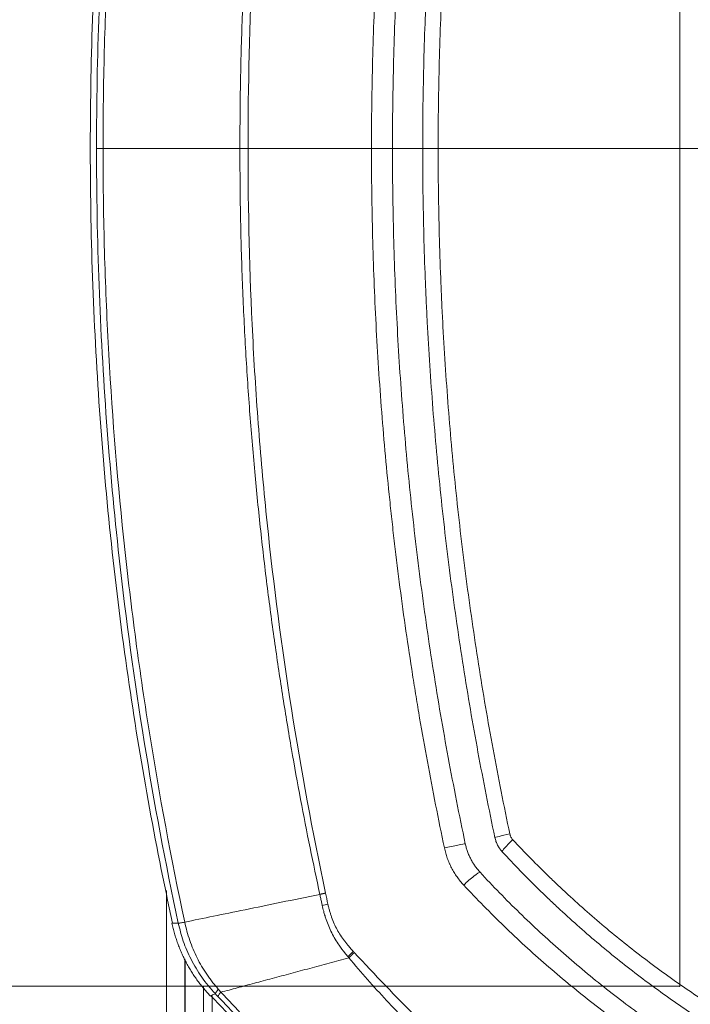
# Model space of a CAD drawing. Header units: millimetres. Extents: x 0 to 594, y 0 to 420.
# Tile 230 of 256: x 300.39 to 305.93, y 301.24 to 309.39. Entities that reach past the tile are written whole.
import ezdxf

# ---------------------------------------------------------------- set-up
doc = ezdxf.new("R2010")
doc.units = ezdxf.units.MM
doc.layers.add('1', color=7, linetype='Continuous', true_color=0xffffff)
doc.styles.add('Arial Unicode MS', font='txt')
doc.dimstyles.get("Standard").update_dxf_attribs({"dimtxt": 0.18, "dimasz": 0.18, "dimexe": 0.18, "dimexo": 0.0625, "dimgap": 0.09, "dimtad": 0, "dimtih": 1, "dimtoh": 1, "dimdec": 4, "dimzin": 0, "dimdsep": 46, "dimtxsty": 'Standard', "dimcen": 0.09, "dimadec": 0, "dimazin": 0, "dimtfac": 1, "dimtdec": 4, "dimtofl": 0, "dimtmove": 0, "dimatfit": 3, "dimfxl": 0, "dimtolj": 1, "dimtzin": 0, "dimarcsym": 0})

# ---------------------------------------------------------------- blocks, each defined once
blk = doc.blocks.new('_U0')
at = {"layer": '1', "color": 18, "lineweight": 13}
for p, q in [((147.6569, 304.1723), (147.6569, 390.192)), ((305.8469, 301.3923), (305.8469, 390.192)), ((147.6569, 388.192), (198.8518, 388.192)), ((305.8469, 388.192), (254.6521, 388.192))]:
    blk.add_line(p, q, dxfattribs=at)
at = {"layer": '1', "color": 18}
for points in [[(147.6569, 388.192), (151.1569, 389.1299), (151.1569, 387.2542)], [(305.8469, 388.192), (302.3469, 387.2542), (302.3469, 389.1299)]]:
    blk.add_solid(points, dxfattribs=at)
at = {"layer": '1', "color": 18, "linetype": 'Continuous', "lineweight": 13, "char_height": 3.5, "attachment_point": 7, "line_spacing_factor": 1.047437, "style": 'Arial Unicode MS'}
for s, insert in [('\\fArial Unicode MS|b0|i0;\\W1.0000;3.16', (200.5373, 385.5562)), ('\\fArial Unicode MS|b0|i0;\\W1.0000;LIFT POINT SPAN', (213.2036, 385.5562))]:
    blk.add_mtext(s, dxfattribs=dict(at, insert=insert))
blk = doc.blocks.new('_U8')
at = {"layer": '1', "color": 18, "lineweight": 13}
for p, q in [((305.8469, 341.6323), (287.0636, 341.6323)), ((289.0636, 341.6323), (289.0636, 254.0957)), ((305.8469, 301.3923), (287.0636, 301.3923)), ((289.0636, 254.0957), (284.0636, 254.0957))]:
    blk.add_line(p, q, dxfattribs=at)
at = {"layer": '1', "color": 18}
for points in [[(289.0636, 341.6323), (290.0014, 338.1323), (288.1258, 338.1323)], [(289.0636, 301.3923), (288.1258, 304.8923), (290.0014, 304.8923)]]:
    blk.add_solid(points, dxfattribs=at)
at = {"layer": '1', "color": 18, "linetype": 'Continuous', "lineweight": 13, "char_height": 3.5, "attachment_point": 7, "line_spacing_factor": 1.047437, "style": 'Arial Unicode MS'}
for s, insert in [('\\fArial Unicode MS|b0|i0;\\W1.0000;0.8', (259.842, 251.4599)), ('\\fArial Unicode MS|b0|i0;\\W1.0000;CTRS', (269.7891, 251.4599)), ('\\fArial Unicode MS|b0|i0;\\W1.0000;AFT LIFT POINTS', (259.842, 244.3979))]:
    blk.add_mtext(s, dxfattribs=dict(at, insert=insert))

msp = doc.modelspace()

# ---------------------------------------------------------------- linework, layer by layer
at = {"layer": '1', "color": 155, "linetype": 'Continuous', "lineweight": 13}
for p, q in [((301.6017, 299.946), (301.6017, 302.1851)), ((301.7528, 301.619), (301.7528, 299.946)), ((301.7552, 299.946), (301.7552, 301.6121)), ((301.9063, 301.3918), (301.9063, 299.946)), ((301.9622, 301.3127), (301.9624, 301.3126))]:
    msp.add_line(p, q, dxfattribs=at)
for centre, major_axis, ratio, start_param, end_param in [((304.4643, 302.6544), (-0.1467, -0.0311), 0.017393, 4.863632, 6.283185), ((303.929, 302.5405), (0.1467, 0.0311), 0.015755, 0.188177, 1.765165), ((304.4887, 302.6073), (-0.1102, -0.1018), 0.091908, 4.832544, 6.283185), ((304.0876, 302.2334), (0.1102, 0.1017), 0.109604, 0.149091, 1.724916), ((303.0088, 302.0878), (0.2433, 0.0573), 0.005984, 1.873537, 2.081961), ((303.2169, 301.6969), (0.1881, 0.1647), 0.146307, 1.830753, 2.099698), ((302.1875, 301.4983), (0.1815, 0.1719), 0.1036, 2.523916, 3.02328)]:
    msp.add_ellipse(centre, major_axis=major_axis, ratio=ratio, start_param=start_param, end_param=end_param, dxfattribs=at)
for points, knots in [([(301.6506, 314.7321), (301.5043, 314.0567), (301.2501, 312.6506), (301.021, 310.4944), (300.9697, 309.021), (300.9705, 308.2842)], [0, 0, 0, 0, 0.318633, 0.660331, 1, 1, 1, 1]), ([(301.022, 308.3233), (301.022, 308.3234), (301.022, 308.7006), (301.0427, 309.8262), (301.2015, 311.9844), (301.4867, 313.7401), (301.6985, 314.7325)], [0, 0, 0, 0, 0.000025, 0.176238, 0.526285, 1, 1, 1, 1]), ([(301.7519, 314.7234), (301.6402, 314.2003), (301.4926, 313.4086), (301.3566, 312.4763), (301.3062, 312.0753), (301.2744, 311.8077), (301.2594, 311.6738), (301.1887, 311.0035), (301.1358, 310.3311), (301.105, 309.6606), (301.0944, 309.3927), (301.0901, 309.2589), (301.0796, 308.8577), (301.0761, 308.5906), (301.0761, 308.3233)], [0, 0, 0, 0, 0.25, 0.375, 0.4375, 0.4375, 0.5, 0.5, 0.75, 0.8125, 0.8125, 0.875, 0.875, 1, 1, 1, 1]), ([(302.2076, 308.3233), (302.2087, 308.5116), (302.211, 308.8834), (302.2275, 309.4336), (302.2528, 309.9687), (302.2869, 310.4886), (302.329, 310.9933), (302.3783, 311.4828), (302.4341, 311.9572), (302.4957, 312.4165), (302.5625, 312.8609), (302.6336, 313.2902), (302.7087, 313.7047), (302.7866, 314.1045), (302.8422, 314.3655), (302.8695, 314.4938)], [0, 0, 0, 0, 0.090864, 0.179391, 0.265542, 0.34933, 0.430775, 0.509897, 0.586712, 0.661238, 0.733491, 0.803484, 0.871229, 0.936732, 1, 1, 1, 1]), ([(302.9164, 314.4836), (302.8089, 313.9764), (302.7149, 313.4675), (302.5539, 312.4467), (302.4869, 311.9348), (302.4068, 311.1645), (302.3718, 310.7787), (302.3445, 310.3921), (302.328, 310.1342), (302.3206, 310.0051), (302.2878, 309.3593), (302.2751, 308.8413), (302.2758, 308.3233)], [0, 0, 0, 0, 0.25, 0.25, 0.5, 0.5, 0.625, 0.6875, 0.6875, 0.75, 0.75, 1, 1, 1, 1]), ([(303.2969, 308.3233), (303.2968, 308.5663), (303.2999, 308.8091), (303.3124, 309.2944), (303.3218, 309.5369), (303.3469, 310.0216), (303.3626, 310.2638), (303.4004, 310.7478), (303.4224, 310.9896), (303.4539, 311.2917), (303.4604, 311.3521), (303.4737, 311.4729), (303.4944, 311.6539), (303.5168, 311.8348), (303.564, 312.1961), (303.5986, 312.4365), (303.6458, 312.7366), (303.6554, 312.7965), (303.6751, 312.9164), (303.7051, 313.0961), (303.7369, 313.2755), (303.8029, 313.6338), (303.8499, 313.8721), (303.9001, 314.1099)], [0, 0, 0, 0, 0.125, 0.125, 0.25, 0.25, 0.375, 0.375, 0.5, 0.5, 0.53125, 0.53125, 0.5625, 0.625, 0.625, 0.75, 0.75, 0.78125, 0.78125, 0.8125, 0.875, 0.875, 1, 1, 1, 1]), ([(304.073, 314.0751), (304.0228, 313.8381), (303.9287, 313.3634), (303.8472, 312.8874), (303.772, 312.4107), (303.703, 311.9334), (303.6466, 311.4547), (303.5963, 310.9754), (303.5743, 310.7354), (303.5366, 310.2548), (303.5209, 310.0141), (303.4957, 309.5322), (303.4862, 309.2908), (303.4735, 308.8076), (303.4704, 308.5656), (303.4704, 308.3233)], [0, 0, 0, 0, 0.125, 0.25, 0.25, 0.375, 0.5, 0.5, 0.625, 0.625, 0.75, 0.75, 0.875, 0.875, 1, 1, 1, 1]), ([(303.7204, 308.3233), (303.7204, 308.563), (303.7235, 308.8026), (303.7329, 309.162), (303.7368, 309.2817), (303.7439, 309.4613), (303.7464, 309.5212), (303.7519, 309.6409), (303.7666, 309.94), (303.7861, 310.2385), (303.8235, 310.7153), (303.8454, 310.9533), (303.8952, 311.4285), (303.9232, 311.6657), (303.9854, 312.1393), (304.0537, 312.6122), (304.1344, 313.0835), (304.2213, 313.554), (304.2679, 313.7888), (304.3176, 314.0233)], [0, 0, 0, 0, 0.125, 0.125, 0.1875, 0.1875, 0.21875, 0.21875, 0.25, 0.375, 0.375, 0.5, 0.5, 0.625, 0.625, 0.75, 0.875, 0.875, 1, 1, 1, 1]), ([(304.4417, 313.9944), (304.3923, 313.7611), (304.346, 313.5274), (304.2596, 313.0593), (304.2195, 312.8249), (304.1454, 312.3552), (304.1114, 312.12), (304.0497, 311.6487), (304.0219, 311.4127), (303.9724, 310.9399), (303.9507, 310.7031), (303.9135, 310.2287), (303.898, 309.9912), (303.8825, 309.6937), (303.8796, 309.6342), (303.8741, 309.5151), (303.8716, 309.4555), (303.8646, 309.2768), (303.8608, 309.1577), (303.8515, 308.8002), (303.8484, 308.5618), (303.8484, 308.3233)], [0, 0, 0, 0, 0.125, 0.125, 0.25, 0.25, 0.375, 0.375, 0.5, 0.5, 0.625, 0.625, 0.75, 0.75, 0.78125, 0.78125, 0.8125, 0.8125, 0.875, 0.875, 1, 1, 1, 1]), ([(300.9705, 308.3624), (300.9697, 307.6257), (301.021, 306.1523), (301.2501, 303.996), (301.5043, 302.5899), (301.6506, 301.9145)], [0, 0, 0, 0, 0.339669, 0.681367, 1, 1, 1, 1]), ([(301.6985, 301.9141), (301.4867, 302.9065), (301.2015, 304.6622), (301.0427, 306.8204), (301.022, 307.946), (301.022, 308.3232), (301.022, 308.3233)], [0, 0, 0, 0, 0.473715, 0.823762, 0.999975, 1, 1, 1, 1]), ([(301.0761, 308.3233), (301.0689, 308.3233), (301.0623, 308.3233), (301.0534, 308.3233), (301.0506, 308.3233), (301.0454, 308.3233), (301.0429, 308.3233), (301.0395, 308.3233), (301.0384, 308.3233), (301.0363, 308.3233), (301.0333, 308.3233), (301.0307, 308.3233), (301.026, 308.3233), (301.0237, 308.3233), (301.022, 308.3233)], [0, 0, 0, 0, 0.25, 0.25, 0.375, 0.375, 0.5, 0.5, 0.5625, 0.5625, 0.625, 0.75, 0.75, 1, 1, 1, 1]), ([(302.2076, 308.3233), (302.1535, 308.3233), (302.047, 308.3233), (301.9435, 308.3233), (301.8798, 308.3233), (301.8671, 308.3233), (301.8418, 308.3233), (301.8041, 308.3233), (301.7668, 308.3233), (301.693, 308.3233), (301.6446, 308.3233), (301.5853, 308.3233), (301.5735, 308.3233), (301.55, 308.3233), (301.5383, 308.3233), (301.5034, 308.3233), (301.4804, 308.3233), (301.4122, 308.3233), (301.3233, 308.3233), (301.1961, 308.3233), (301.1154, 308.3233), (301.0761, 308.3233)], [0, 0, 0, 0, 0.125, 0.25, 0.25, 0.28125, 0.28125, 0.3125, 0.375, 0.375, 0.5, 0.5, 0.53125, 0.53125, 0.5625, 0.5625, 0.625, 0.625, 0.75, 0.875, 1, 1, 1, 1]), ([(301.0761, 308.3233), (301.0761, 308.056), (301.0796, 307.7889), (301.0901, 307.3877), (301.0944, 307.2539), (301.105, 306.986), (301.1358, 306.3155), (301.1887, 305.6431), (301.2594, 304.9728), (301.2744, 304.8389), (301.3062, 304.5713), (301.3566, 304.1703), (301.4926, 303.238), (301.6402, 302.4463), (301.7519, 301.9232)], [0, 0, 0, 0, 0.125, 0.125, 0.1875, 0.1875, 0.25, 0.5, 0.5, 0.5625, 0.5625, 0.625, 0.75, 1, 1, 1, 1]), ([(302.8695, 302.1528), (302.8422, 302.2811), (302.7866, 302.5421), (302.7087, 302.9419), (302.6336, 303.3564), (302.5625, 303.7858), (302.4957, 304.2301), (302.4341, 304.6894), (302.3783, 305.1638), (302.329, 305.6533), (302.2869, 306.158), (302.2528, 306.6779), (302.2275, 307.213), (302.211, 307.7632), (302.2087, 308.135), (302.2076, 308.3233)], [0, 0, 0, 0, 0.063268, 0.128771, 0.196516, 0.266509, 0.338762, 0.413288, 0.490103, 0.569225, 0.65067, 0.734458, 0.820609, 0.909136, 1, 1, 1, 1]), ([(302.2758, 308.3233), (302.2751, 307.8054), (302.2878, 307.2873), (302.3206, 306.6415), (302.328, 306.5124), (302.3445, 306.2545), (302.3718, 305.8679), (302.4068, 305.4822), (302.4869, 304.7119), (302.5539, 304.1999), (302.7149, 303.1791), (302.8089, 302.6703), (302.9164, 302.163)], [0, 0, 0, 0, 0.25, 0.25, 0.3125, 0.3125, 0.375, 0.5, 0.5, 0.75, 0.75, 1, 1, 1, 1]), ([(302.2758, 308.3233), (302.445, 308.3233), (302.6147, 308.3233), (302.9551, 308.3233), (303.1258, 308.3233), (303.2969, 308.3233)], [0, 0, 0, 0, 0.5, 0.5, 1, 1, 1, 1]), ([(303.9001, 302.5368), (303.8499, 302.7745), (303.8029, 303.0128), (303.7369, 303.3711), (303.7051, 303.5505), (303.6751, 303.7302), (303.6554, 303.8501), (303.6458, 303.91), (303.5986, 304.2101), (303.564, 304.4505), (303.5168, 304.8118), (303.4944, 304.9927), (303.4737, 305.1737), (303.4604, 305.2945), (303.4539, 305.3549), (303.4224, 305.657), (303.4004, 305.8988), (303.3626, 306.3828), (303.3469, 306.625), (303.3218, 307.1097), (303.3124, 307.3522), (303.2999, 307.8375), (303.2968, 308.0803), (303.2969, 308.3233)], [0, 0, 0, 0, 0.125, 0.125, 0.1875, 0.21875, 0.21875, 0.25, 0.25, 0.375, 0.375, 0.4375, 0.46875, 0.46875, 0.5, 0.5, 0.625, 0.625, 0.75, 0.75, 0.875, 0.875, 1, 1, 1, 1]), ([(303.4704, 308.3233), (303.4695, 308.3233), (303.4685, 308.3233), (303.4659, 308.3233), (303.4629, 308.3233), (303.4589, 308.3233), (303.4562, 308.3233), (303.4556, 308.3233), (303.4544, 308.3233), (303.4538, 308.3233), (303.452, 308.3233), (303.4508, 308.3233), (303.4468, 308.3233), (303.4412, 308.3233), (303.4348, 308.3233), (303.4298, 308.3233), (303.4272, 308.3233), (303.4245, 308.3233), (303.4226, 308.3233), (303.4217, 308.3233), (303.417, 308.3233), (303.4093, 308.3233), (303.3969, 308.3233), (303.3882, 308.3233), (303.3814, 308.3233), (303.3791, 308.3233), (303.3745, 308.3233), (303.3722, 308.3233), (303.3652, 308.3233), (303.3557, 308.3233), (303.3461, 308.3233), (303.3388, 308.3233), (303.3363, 308.3233), (303.3314, 308.3233), (303.3289, 308.3233), (303.3215, 308.3233), (303.3116, 308.3233), (303.3018, 308.3233), (303.2969, 308.3233)], [0, 0, 0, 0, 0.0625, 0.0625, 0.125, 0.1875, 0.1875, 0.203125, 0.203125, 0.21875, 0.21875, 0.25, 0.25, 0.3125, 0.375, 0.375, 0.40625, 0.421875, 0.421875, 0.4375, 0.4375, 0.5, 0.5625, 0.625, 0.625, 0.65625, 0.65625, 0.6875, 0.6875, 0.75, 0.8125, 0.8125, 0.84375, 0.84375, 0.875, 0.875, 0.9375, 1, 1, 1, 1]), ([(303.4704, 308.3233), (303.4704, 308.081), (303.4735, 307.839), (303.4862, 307.3558), (303.4957, 307.1145), (303.5209, 306.6325), (303.5366, 306.3919), (303.5743, 305.9112), (303.5963, 305.6712), (303.6466, 305.1919), (303.703, 304.7133), (303.772, 304.2359), (303.8472, 303.7592), (303.9287, 303.2832), (304.0228, 302.8085), (304.073, 302.5715)], [0, 0, 0, 0, 0.125, 0.125, 0.25, 0.25, 0.375, 0.375, 0.5, 0.5, 0.625, 0.75, 0.75, 0.875, 1, 1, 1, 1]), ([(304.3176, 302.6233), (304.2679, 302.8578), (304.2213, 303.0926), (304.1344, 303.5631), (304.0537, 304.0344), (303.9854, 304.5073), (303.9232, 304.9809), (303.8952, 305.2181), (303.8454, 305.6933), (303.8235, 305.9313), (303.7861, 306.4081), (303.7666, 306.7066), (303.7519, 307.0057), (303.7464, 307.1254), (303.7439, 307.1853), (303.7368, 307.3649), (303.7329, 307.4847), (303.7235, 307.844), (303.7204, 308.0836), (303.7204, 308.3233)], [0, 0, 0, 0, 0.125, 0.125, 0.25, 0.375, 0.375, 0.5, 0.5, 0.625, 0.625, 0.75, 0.78125, 0.78125, 0.8125, 0.8125, 0.875, 0.875, 1, 1, 1, 1]), ([(303.8484, 308.3233), (303.8395, 308.3233), (303.8309, 308.3233), (303.8183, 308.3233), (303.8142, 308.3233), (303.8081, 308.3233), (303.806, 308.3233), (303.802, 308.3233), (303.8, 308.3233), (303.7902, 308.3233), (303.7829, 308.3233), (303.7725, 308.3233), (303.7692, 308.3233), (303.7644, 308.3233), (303.7628, 308.3233), (303.7605, 308.3233), (303.7598, 308.3233), (303.7583, 308.3233), (303.7575, 308.3233), (303.751, 308.3233), (303.7458, 308.3233), (303.739, 308.3233), (303.7369, 308.3233), (303.7345, 308.3233), (303.7341, 308.3233), (303.7331, 308.3233), (303.7327, 308.3233), (303.7314, 308.3233), (303.7306, 308.3233), (303.7267, 308.3233), (303.7243, 308.3233), (303.722, 308.3233), (303.7214, 308.3233), (303.7208, 308.3233), (303.7206, 308.3233), (303.7204, 308.3233), (303.7204, 308.3233), (303.7204, 308.3233)], [0, 0, 0, 0, 0.125411, 0.125411, 0.188116, 0.188116, 0.219469, 0.219469, 0.250822, 0.250822, 0.376232, 0.376232, 0.438938, 0.438938, 0.47029, 0.47029, 0.485967, 0.485967, 0.501643, 0.501643, 0.627054, 0.627054, 0.689759, 0.689759, 0.705436, 0.705436, 0.721112, 0.721112, 0.752465, 0.752465, 0.877875, 0.877875, 0.940581, 0.940581, 0.971934, 0.971934, 1, 1, 1, 1]), ([(303.8484, 308.3233), (304.0528, 308.3233), (304.2575, 308.3233), (304.6674, 308.3233), (304.8726, 308.3233), (305.1808, 308.3233), (305.2836, 308.3233), (305.4893, 308.3233), (305.5922, 308.3233), (305.7981, 308.3233), (305.9011, 308.3233), (306.1073, 308.3233), (306.2105, 308.3233), (306.3137, 308.3233)], [0, 0, 0, 0, 0.25, 0.25, 0.5, 0.5, 0.625, 0.625, 0.75, 0.75, 0.875, 0.875, 1, 1, 1, 1]), ([(303.8484, 308.3233), (303.8484, 308.0848), (303.8515, 307.8464), (303.8608, 307.4889), (303.8646, 307.3698), (303.8716, 307.1911), (303.8741, 307.1315), (303.8796, 307.0124), (303.8825, 306.9529), (303.898, 306.6554), (303.9135, 306.4179), (303.9507, 305.9435), (303.9724, 305.7067), (304.0219, 305.2339), (304.0497, 304.9979), (304.1114, 304.5266), (304.1454, 304.2914), (304.2195, 303.8217), (304.2596, 303.5873), (304.346, 303.1192), (304.3923, 302.8855), (304.4417, 302.6522)], [0, 0, 0, 0, 0.125, 0.125, 0.1875, 0.1875, 0.21875, 0.21875, 0.25, 0.25, 0.375, 0.375, 0.5, 0.5, 0.625, 0.625, 0.75, 0.75, 0.875, 0.875, 1, 1, 1, 1]), ([(304.4417, 302.6522), (304.4426, 302.6478), (304.4438, 302.6435), (304.4461, 302.6371), (304.447, 302.635), (304.4488, 302.6309), (304.4498, 302.6289), (304.4529, 302.6229), (304.4575, 302.6153), (304.4631, 302.6084), (304.4662, 302.6051)], [0, 0, 0, 0, 0.25, 0.25, 0.375, 0.375, 0.5, 0.5, 0.75, 1, 1, 1, 1]), ([(304.073, 302.5715), (304.0754, 302.5604), (304.0808, 302.5386), (304.091, 302.5065), (304.0993, 302.4856), (304.1061, 302.47), (304.1084, 302.4649), (304.1133, 302.4548), (304.1158, 302.4498), (304.1235, 302.4349), (304.1344, 302.4155), (304.1526, 302.3876), (304.1727, 302.361), (304.1873, 302.344), (304.1949, 302.3358)], [0, 0, 0, 0, 0.125, 0.25, 0.375, 0.375, 0.4375, 0.4375, 0.5, 0.5, 0.625, 0.75, 0.875, 1, 1, 1, 1]), ([(304.3785, 302.5055), (304.3709, 302.5137), (304.3639, 302.5224), (304.3511, 302.5406), (304.3454, 302.5501), (304.3376, 302.565), (304.3352, 302.5701), (304.3307, 302.5804), (304.3286, 302.5856), (304.323, 302.6015), (304.3199, 302.6123), (304.3176, 302.6233)], [0, 0, 0, 0, 0.25, 0.25, 0.5, 0.5, 0.625, 0.625, 0.75, 0.75, 1, 1, 1, 1]), ([(304.4662, 302.6051), (304.5637, 302.5005), (304.6638, 302.3984), (304.7921, 302.274), (304.8179, 302.2492), (304.8569, 302.2123), (304.8699, 302.2001), (304.896, 302.1757), (304.9091, 302.1635), (304.9747, 302.1029), (305.0277, 302.0552), (305.1882, 301.9143), (305.2972, 301.8232), (305.5192, 301.6469), (305.6321, 301.5616), (305.8619, 301.3967), (305.9788, 301.3171), (306.2164, 301.1636), (306.3372, 301.0896), (306.5827, 300.9474), (306.7074, 300.8792), (306.8975, 300.7812), (306.9933, 300.7333), (307.1064, 300.6792), (307.1633, 300.6527), (307.1918, 300.6396), (307.2061, 300.633), (307.2132, 300.6298), (307.2168, 300.6282), (307.2186, 300.6273), (307.2195, 300.6269), (307.2199, 300.6268), (307.2201, 300.6266), (307.2202, 300.6266), (307.2204, 300.6265)], [0, 0, 0, 0, 0.125, 0.125, 0.15625, 0.15625, 0.171875, 0.171875, 0.1875, 0.1875, 0.25, 0.25, 0.375, 0.375, 0.5, 0.5, 0.625, 0.625, 0.75, 0.75, 0.875, 0.875, 0.9375, 0.96875, 0.984375, 0.992188, 0.996094, 0.998047, 0.999023, 0.999512, 0.999756, 0.999878, 0.999878, 1, 1, 1, 1]), ([(304.0596, 302.2297), (304.0496, 302.2404), (304.0305, 302.2624), (304.0042, 302.2971), (303.9804, 302.3334), (303.9661, 302.3587), (303.9559, 302.3781), (303.951, 302.3879), (303.9464, 302.3979), (303.9433, 302.4046), (303.9418, 302.408), (303.9344, 302.4248), (303.9236, 302.452), (303.9102, 302.4938), (303.9032, 302.5223), (303.9001, 302.5368)], [0, 0, 0, 0, 0.125, 0.25, 0.375, 0.5, 0.5, 0.5625, 0.59375, 0.59375, 0.625, 0.625, 0.75, 0.875, 1, 1, 1, 1]), ([(307.1578, 300.4902), (307.0256, 300.5508), (306.8955, 300.6145), (306.6394, 300.7477), (306.5134, 300.8172), (306.2654, 300.9621), (306.1435, 301.0375), (305.9036, 301.194), (305.7857, 301.2751), (305.5539, 301.4432), (305.4399, 301.5301), (305.2161, 301.7097), (305.1062, 301.8024), (304.9444, 301.946), (304.8776, 302.0067), (304.8117, 302.0686), (304.7853, 302.0934), (304.7722, 302.1059), (304.7329, 302.1434), (304.7069, 302.1686), (304.5776, 302.2953), (304.4768, 302.3991), (304.3785, 302.5055)], [0, 0, 0, 0, 0.125, 0.125, 0.25, 0.25, 0.375, 0.375, 0.5, 0.5, 0.625, 0.625, 0.75, 0.75, 0.8125, 0.828125, 0.828125, 0.84375, 0.84375, 0.875, 0.875, 1, 1, 1, 1]), ([(307.2204, 300.1885), (307.0758, 300.2513), (306.9151, 300.3262), (306.7566, 300.4057), (306.7215, 300.4235), (306.7039, 300.4325), (306.6514, 300.4595), (306.6166, 300.4777), (306.5125, 300.533), (306.4438, 300.5707), (306.2397, 300.6861), (306.1061, 300.7663), (305.8441, 300.9329), (305.7155, 301.0194), (305.4634, 301.1987), (305.3398, 301.2914), (305.0976, 301.4832), (304.9789, 301.5822), (304.7465, 301.7866), (304.6327, 301.8919), (304.4101, 302.109), (304.3012, 302.2207), (304.1949, 302.3358)], [0, 0, 0, 0, 0.125, 0.140625, 0.140625, 0.15625, 0.15625, 0.1875, 0.1875, 0.25, 0.25, 0.375, 0.375, 0.5, 0.5, 0.625, 0.625, 0.75, 0.75, 0.875, 0.875, 1, 1, 1, 1]), ([(307.1601, 300.0509), (307.0866, 300.0826), (307.0135, 300.1152), (306.9045, 300.1655), (306.8682, 300.1825), (306.796, 300.217), (306.76, 300.2344), (306.5808, 300.3228), (306.4394, 300.3971), (306.1608, 300.5528), (306.0235, 300.6342), (305.8714, 300.7298), (305.8545, 300.7405), (305.8208, 300.762), (305.804, 300.7728), (305.7537, 300.8053), (305.7204, 300.8272), (305.6209, 300.8934), (305.5552, 300.9383), (305.3602, 301.0754), (305.233, 301.1698), (304.9839, 301.365), (304.862, 301.4657), (304.6236, 301.6732), (304.507, 301.7801), (304.2793, 302.0001), (304.1681, 302.1133), (304.0596, 302.2297)], [0, 0, 0, 0, 0.0625, 0.0625, 0.09375, 0.09375, 0.125, 0.125, 0.25, 0.25, 0.375, 0.375, 0.390625, 0.390625, 0.40625, 0.40625, 0.4375, 0.4375, 0.5, 0.5, 0.625, 0.625, 0.75, 0.75, 0.875, 0.875, 1, 1, 1, 1]), ([(302.8695, 302.1528), (302.6501, 302.1077), (302.2465, 302.0248), (301.9023, 301.9541), (301.7519, 301.9232)], [0, 0, 0, 0, 0.514404, 1, 1, 1, 1]), ([(302.8894, 302.061), (302.8875, 302.0696), (302.8832, 302.0885), (302.8767, 302.1191), (302.872, 302.1411), (302.8695, 302.1528)], [0, 0, 0, 0, 0.28271, 0.616073, 1, 1, 1, 1]), ([(302.9359, 302.0721), (302.9382, 302.0624), (302.9427, 302.0434), (302.9503, 302.0156), (302.9583, 301.9891), (302.9701, 301.9537), (302.9871, 301.9105), (303.0117, 301.8605), (303.0406, 301.8129), (303.0675, 301.7751), (303.0908, 301.7452), (303.1063, 301.7263), (303.1202, 301.7098), (303.1324, 301.6957), (303.1409, 301.6861), (303.1453, 301.6812)], [0, 0, 0, 0, 0.066219, 0.129955, 0.191248, 0.250146, 0.378147, 0.500088, 0.62056, 0.750017, 0.810564, 0.874848, 0.913965, 0.955682, 1, 1, 1, 1]), ([(303.1012, 301.6376), (303.0929, 301.6478), (303.0679, 301.6786), (303.0203, 301.7422), (302.965, 301.8333), (302.9307, 301.917), (302.9112, 301.9774), (302.9001, 302.0159), (302.8932, 302.0449), (302.8894, 302.061)], [0, 0, 0, 0, 0.082937, 0.24999, 0.499784, 0.749722, 0.813404, 0.896845, 1, 1, 1, 1]), ([(301.6457, 301.9145), (301.6457, 301.9145), (301.6454, 301.9142), (301.6473, 301.9138), (301.6573, 301.9135), (301.6736, 301.9136), (301.6902, 301.914), (301.6985, 301.9141)], [0, 0, 0, 0, 0.005989, 0.255623, 0.504611, 0.752789, 1, 1, 1, 1]), ([(301.7519, 301.9232), (301.7449, 301.9219), (301.7385, 301.9207), (301.7268, 301.9186), (301.7216, 301.9176), (301.7125, 301.9161), (301.7087, 301.9155), (301.7025, 301.9146), (301.7002, 301.9142), (301.6986, 301.9141)], [0, 0, 0, 0, 0.25, 0.25, 0.5, 0.5, 0.75, 0.75, 1, 1, 1, 1]), ([(302.0051, 301.3298), (301.966, 301.3751), (301.8893, 301.4638), (301.8021, 301.6123), (301.7365, 301.7621), (301.7109, 301.8645), (301.6986, 301.9141)], [0, 0, 0, 0, 0.268582, 0.526518, 0.770972, 1, 1, 1, 1]), ([(301.7519, 301.9232), (301.7575, 301.8977), (301.7635, 301.8722), (301.7773, 301.8218), (301.7851, 301.7969), (301.8023, 301.7475), (301.8116, 301.7231), (301.8318, 301.6749), (301.8428, 301.6512), (301.8661, 301.6044), (301.8786, 301.5815), (301.905, 301.5364), (301.9189, 301.5143), (301.9408, 301.4819), (301.9482, 301.4712), (301.9635, 301.45), (301.9752, 301.4343), (301.9873, 301.419), (301.9954, 301.4088), (301.9995, 301.4037), (302.012, 301.3887), (302.0206, 301.3788), (302.0292, 301.3691)], [0, 0, 0, 0, 0.125, 0.125, 0.25, 0.25, 0.375, 0.375, 0.5, 0.5, 0.625, 0.625, 0.75, 0.75, 0.8125, 0.8125, 0.875, 0.90625, 0.90625, 0.9375, 0.9375, 1, 1, 1, 1]), ([(303.1541, 301.6714), (303.3254, 301.4887), (303.6657, 301.1259), (304.2246, 300.6323), (304.7666, 300.2158), (305.2829, 299.868), (305.6867, 299.6266), (306.017, 299.4463), (306.2695, 299.3173), (306.5224, 299.1959), (306.6927, 299.121), (306.7774, 299.0836)], [0, 0, 0, 0, 0.168141, 0.33397, 0.500031, 0.625898, 0.749846, 0.813604, 0.876411, 0.938476, 1, 1, 1, 1]), ([(303.1098, 301.6273), (303.0551, 301.6127), (302.9445, 301.5831), (302.7842, 301.5401), (302.6267, 301.4979), (302.4736, 301.4569), (302.3258, 301.4173), (302.1837, 301.3792), (302.0958, 301.3557), (302.0516, 301.3438)], [0, 0, 0, 0, 0.135373, 0.273537, 0.414342, 0.5576, 0.703088, 0.850626, 1, 1, 1, 1]), ([(306.7204, 298.9508), (306.6609, 298.9767), (306.5412, 299.0288), (306.3627, 299.1121), (306.1838, 299.1997), (306.0047, 299.2922), (305.8257, 299.3894), (305.6468, 299.4915), (305.4683, 299.5984), (305.2903, 299.7103), (305.1131, 299.8271), (304.9367, 299.9489), (304.7615, 300.0758), (304.5875, 300.2078), (304.4149, 300.3449), (304.244, 300.4871), (304.0748, 300.6344), (303.9077, 300.7869), (303.7427, 300.9445), (303.5801, 301.1073), (303.4202, 301.2754), (303.2627, 301.4485), (303.1609, 301.5676), (303.1098, 301.6273)], [0, 0, 0, 0, 0.042672, 0.085877, 0.129608, 0.173858, 0.218621, 0.263893, 0.309669, 0.355944, 0.402714, 0.44997, 0.497705, 0.545913, 0.594589, 0.643725, 0.693315, 0.743351, 0.793824, 0.84473, 0.896063, 0.947821, 1, 1, 1, 1]), ([(302.025, 301.3087), (302.0254, 301.31), (302.0263, 301.3118), (302.0289, 301.3161), (302.0307, 301.3186), (302.0351, 301.3246), (302.0378, 301.3279), (302.044, 301.3353), (302.0475, 301.3394), (302.0513, 301.3437)], [0, 0, 0, 0, 0.25, 0.25, 0.5, 0.5, 0.75, 0.75, 1, 1, 1, 1]), ([(302.0514, 301.3436), (302.1754, 301.212), (302.421, 300.9512), (302.8025, 300.5809), (303.1881, 300.231), (303.5779, 299.9027), (303.9706, 299.5961), (304.3652, 299.3111), (304.7609, 299.0478), (305.1292, 298.8226), (305.3671, 298.6881), (305.4714, 298.6312)], [0, 0, 0, 0, 0.123396, 0.244474, 0.363169, 0.479411, 0.59313, 0.704273, 0.812798, 0.918665, 1, 1, 1, 1]), ([(302.0051, 301.3298), (301.9887, 301.3236), (301.9662, 301.315), (301.9621, 301.3128), (301.9622, 301.3127)], [0, 0, 0, 0, 0.730463, 1, 1, 1, 1]), ([(301.9676, 301.3141), (302.2862, 300.9741), (302.9772, 300.3043), (304.12, 299.393), (304.9713, 298.8572), (305.4144, 298.6166), (305.4204, 298.6133)], [0, 0, 0, 0, 0.315998, 0.655783, 0.995323, 1, 1, 1, 1]), ([(301.9789, 300.1583), (301.9789, 300.425), (301.9789, 300.6916), (301.9789, 301.0764), (301.9789, 301.1945), (301.9789, 301.3126)], [0, 0, 0, 0, 0.69306, 0.69306, 1, 1, 1, 1]), ([(305.4348, 298.6186), (305.3758, 298.651), (305.162, 298.7707), (304.8007, 298.9881), (304.3587, 299.2799), (303.9321, 299.5874), (303.5208, 299.9089), (303.1245, 300.2428), (302.7433, 300.5879), (302.376, 300.942), (302.1417, 301.1869), (302.025, 301.3087)], [0, 0, 0, 0, 0.046287, 0.168659, 0.290201, 0.410879, 0.530662, 0.649512, 0.767378, 0.884217, 1, 1, 1, 1])]:
    msp.add_open_spline(points, degree=3, knots=knots, dxfattribs=at)
for points, degree in [([(302.2758, 308.3233), (302.2519, 308.3233), (302.2289, 308.3233), (302.2076, 308.3233)], 3), ([(303.7204, 308.3233), (303.637, 308.3233), (303.5536, 308.3233), (303.4704, 308.3233)], 3), ([(302.9164, 302.163), (302.9228, 302.1327), (302.929, 302.1023), (302.9359, 302.0721)], 3), ([(301.6457, 301.9144), (301.7209, 301.5699), (301.9627, 301.3132)], 2), ([(303.1453, 301.6812), (303.1482, 301.6779), (303.1511, 301.6747), (303.1541, 301.6714)], 3), ([(303.1098, 301.6273), (303.1069, 301.6308), (303.1041, 301.6342), (303.1012, 301.6376)], 3), ([(302.0292, 301.3691), (302.0367, 301.3607), (302.0442, 301.3523), (302.0518, 301.344)], 3), ([(302.025, 301.3087), (302.0184, 301.3158), (302.0118, 301.3228), (302.0051, 301.3298)], 3)]:
    msp.add_open_spline(points, degree=degree, dxfattribs=at)
for points, weights in [([(302.9164, 302.163), (302.8919, 302.1577), (302.8695, 302.1528)], [0.999999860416, 0.994523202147, 0.999999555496]), ([(303.1098, 301.6273), (303.1302, 301.6487), (303.1541, 301.6714)], [1, 0.990833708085, 1])]:
    msp.add_rational_spline(points, weights, degree=2, dxfattribs=at)
at = {"layer": '1', "color": 163, "linetype": 'Continuous', "lineweight": 18}
msp.add_point((305.8469, 301.3923), dxfattribs=at)

# ---------------------------------------------------------------- dimensions: what is measured, and where the dimension line sits
at = {"layer": '1', "color": 18, "linetype": 'Continuous', "lineweight": 13}
dim = msp.add_linear_dim(base=(305.8469, 388.192), p1=(147.6569, 304.1723), p2=(305.8469, 301.3923), text=' <> \\fArial Unicode MS|b0|i0;\\C18;{\\H1.00x;\\fArial Unicode MS|b0|i0;LIFT POINT SPAN\\fArial Unicode MS|b0|i0;}\\C18;', dimstyle='Standard', override={"dimtxt": 3.5, "dimasz": 3.5, "dimexe": 2, "dimexo": 0, "dimgap": 1.5, "dimtih": 1, "dimtoh": 1, "dimdec": 2, "dimlfac": 0.02, "dimdsep": 46, "dimlunit": 2, "dimtxsty": 'Arial Unicode MS', "dimsah": 1, "dimse1": 0, "dimse2": 0, "dimsd1": 0, "dimsd2": 0, "dimclrd": 18, "dimclre": 18, "dimclrt": 18, "dimtol": 0, "dimtm": -0.1, "dimtfac": 1, "dimtdec": 2, "dimtofl": 1, "dimtmove": 0, "dimlwd": 13, "dimlwe": 13}, dxfattribs=at)
dim.commit()
dim.dimension.update_dxf_attribs({"geometry": '_U0', "text_midpoint": (226.7519, 388.192), "dimtype": 160})
dim = msp.add_linear_dim(base=(289.0636, 301.3923), p1=(305.8469, 341.6323), p2=(305.8469, 301.3923), angle=90, text=' <> \\fArial Unicode MS|b0|i0;\\C18;{\\H1.00x;\\fArial Unicode MS|b0|i0;CTRS\\fArial Unicode MS|b0|i0;}\\C18;\\P\\fArial Unicode MS|b0|i0;\\C18;{\\H1.00x;\\fArial Unicode MS|b0|i0;AFT LIFT POINTS\\fArial Unicode MS|b0|i0;}\\C18;', dimstyle='Standard', override={"dimtxt": 3.5, "dimasz": 3.5, "dimexe": 2, "dimexo": 0, "dimgap": 1.5, "dimtih": 1, "dimtoh": 1, "dimdec": 1, "dimlfac": 0.02, "dimdsep": 46, "dimlunit": 2, "dimtxsty": 'Arial Unicode MS', "dimsah": 1, "dimse1": 0, "dimse2": 0, "dimsd1": 0, "dimsd2": 0, "dimclrd": 18, "dimclre": 18, "dimclrt": 18, "dimtol": 0, "dimtm": -0.1, "dimtfac": 1, "dimtdec": 2, "dimtofl": 1, "dimtmove": 1, "dimlwd": 13, "dimlwe": 13}, dxfattribs=at)
dim.commit()
dim.dimension.update_dxf_attribs({"geometry": '_U8', "text_midpoint": (279.4955, 250.5874), "dimtype": 160})

doc.saveas('drawing.dxf')
